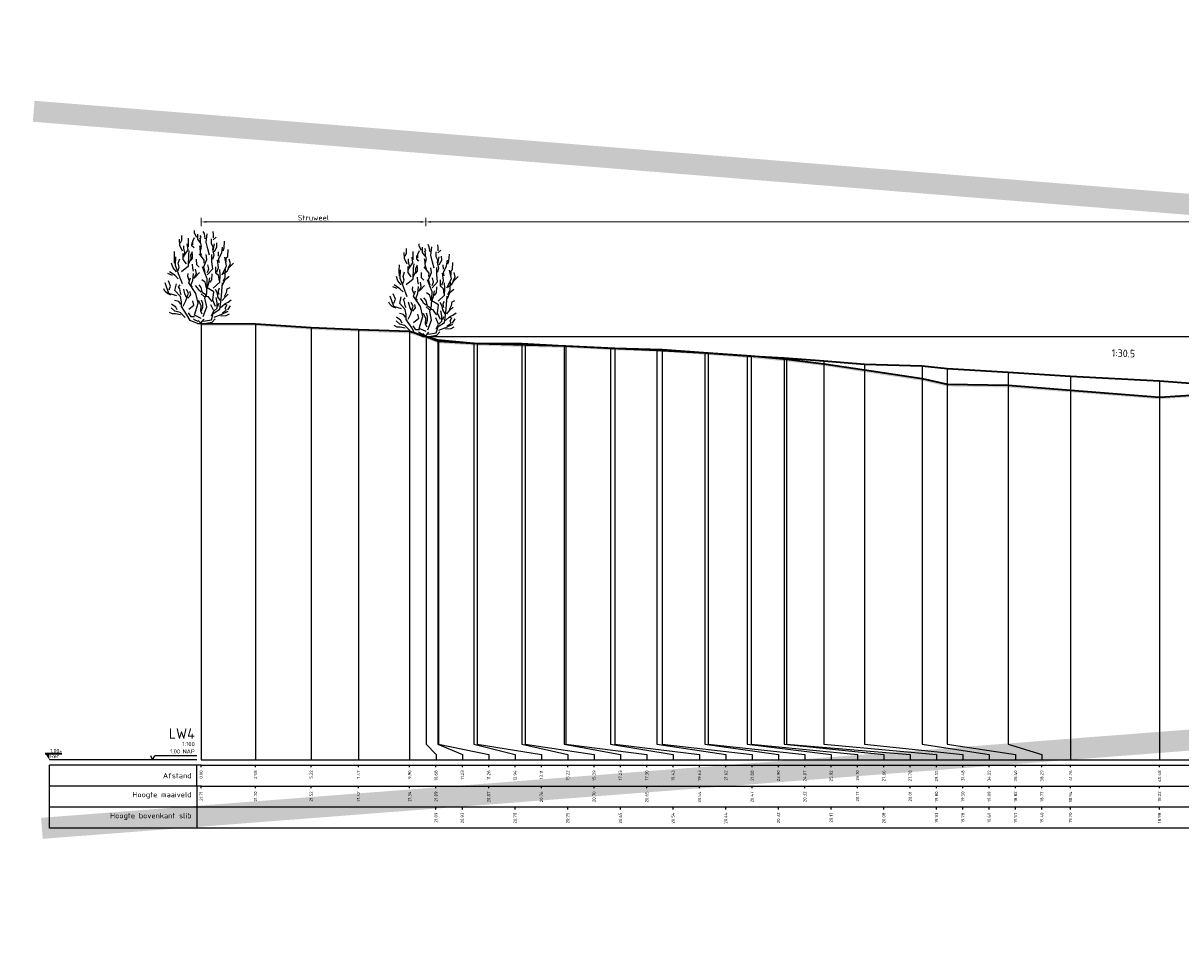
# Model space of a CAD drawing. Header units: metres. Extents: x 173015 to 189682, y 346605 to 348504.
# Tile 151 of 212: x 188871 to 188926, y 348356 to 348400. Entities that reach past the tile are written whole.
import ezdxf
from ezdxf.enums import TextEntityAlignment as Align

# ---------------------------------------------------------------- set-up
doc = ezdxf.new("R2010")
doc.units = ezdxf.units.M
doc.header["$PDMODE"] = 35
doc.header["$PDSIZE"] = 0.075
for name, color, linetype, lineweight in [('B-ME-GR-HEESTER-SD', 252, 'Continuous', 25), ('B-ME-OB-WATERLIJN-GD', 150, 'Continuous', 25), ('N-WE-GW-TALUD-T18', 1, 'Continuous', 18), ('X-ME-AL-PROFIEL_HUIDIG MAAIVELD-GD', 252, 'Continuous', 0), ('X-XX-AL-DETAIL1-M-B', 252, 'Continuous', 18), ('X-XX-AL-DWARSPROFIEL_PROFIELLIJN BOVENKANT SLIB-GD', 42, 'Continuous', 35), ('X-XX-AL-DWARSPROFIEL_PROFIELLIJN MAAIVELD-GD', 8, 'Continuous', 35), ('X-XX-AL-HULPGEOMETRIE-G', 50, 'Continuous', 25)]:
    doc.layers.add(name, color=color, linetype=linetype, lineweight=lineweight)
doc.layers.add('N-WE-OG-HULPLIJN-G', color=50, linetype='Continuous', lineweight=35, plot=False)
doc.layers.add('X-ME-AL-PROFIELRASTER-S', color=7, linetype='Continuous')
doc.styles.add('NLCS-ISO', font='NLCS-ISO.ttf', dxfattribs={"height": 1.8})
doc.styles.add('NLCS-ISO-ANNOTATIVE-T18', font='NLCS-ISO.ttf', dxfattribs={"height": 1.8})
doc.styles.add('NLCS-ISO-M100-T25', font='NLCS-ISO.ttf', dxfattribs={"height": 0.25})
doc.dimstyles.new('NLCS-M100-T25-PIJL_L3_H2', dxfattribs={"dimscale": 0.1, "dimtxt": 2.5, "dimasz": 2.5, "dimexe": 2, "dimexo": 2, "dimgap": 0.7, "dimtad": 1, "dimdec": 3, "dimzin": 0, "dimdsep": 46, "dimtxsty": 'NLCS-ISO-M100-T25', "dimcen": 0, "dimdle": 2, "dimclrd": 256, "dimclre": 256, "dimclrt": 256, "dimazin": 0, "dimtfac": 1, "dimtdec": 3, "dimtofl": 0, "dimtmove": 0, "dimatfit": 3, "dimfxl": 2, "dimfxlon": 1, "dimtfillclr": 256, "dimtolj": 1, "dimtzin": 0, "dimlwd": -1, "dimlwe": -1, "dimarcsym": 0})

# ---------------------------------------------------------------- blocks, each defined once
blk = doc.blocks.new('SAL-PROFIELRASTER-D')
at = {"color": 0, "linetype": 'ByBlock', "lineweight": -2, "flags": 128}
for points in [[(-2, 0), (-72, 0)], [(-24, 2), (-23, 0), (-22, 2), (-2, 2)], [(-72, -12.5), (-72, -2.5)], [(0, -2.5), (-72, -2.5)], [(-2, -12.5), (-2, -2.5)], [(0, -12.5), (-72, -12.5)]]:
    blk.add_lwpolyline(points, dxfattribs=at)
at = {"color": 0, "linetype": 'ByBlock', "lineweight": -2, "style": 'NLCS-ISO-ANNOTATIVE-T18'}
blk.add_text('NAP', height=2, dxfattribs=at).set_placement((-3, 3), align=Align.RIGHT)
blk.add_text('Afstand', height=2.5, dxfattribs=at).set_placement((-4.5, -7.5), align=Align.MIDDLE_RIGHT)
for tag, height, p in [('PROFIELNR', 5, (-3, 10)), ('SCHAAL', 2, (-3, 6.5)), ('NAP', 2, (-9.94, 3))]:
    blk.add_attdef(tag, text='', height=height, dxfattribs=at).set_placement(p, align=Align.RIGHT)
blk = doc.blocks.new('SAL-PROFIELRASTER_BALK_EIND1-D')
at = {"color": 0, "linetype": 'ByBlock', "lineweight": -2, "flags": 128}
for points in [[(0, 0), (1, 0)], [(0, -2.5), (1, -2.5)], [(0, -12.5), (1, -12.5)]]:
    blk.add_lwpolyline(points, dxfattribs=at)
blk = doc.blocks.new('SAL-PROFIELRASTER_BALK-D')
at = {"color": 0, "linetype": 'ByBlock', "lineweight": -2}
for p, q in [((-72, -12.5), (-72, -2.5)), ((-2, -2.5), (-2, -12.5)), ((0, -12.5), (-72, -12.5))]:
    blk.add_line(p, q, dxfattribs=at)
at = {"color": 0, "linetype": 'ByBlock', "lineweight": -2, "style": 'NLCS-ISO-ANNOTATIVE-T18'}
for tag, height, p in [('TITEL1', 2.5, (-4.5, -6.5)), ('TITEL2', 1.5, (-4.5, -9.5))]:
    blk.add_attdef(tag, text='', height=height, dxfattribs=at).set_placement(p, align=Align.MIDDLE_RIGHT)
blk = doc.blocks.new('SAL-PROFIELRASTER_BALK_EIND2-D')
at = {"color": 0, "linetype": 'ByBlock', "lineweight": -2}
blk.add_line((1, -12.5), (0, -12.5), dxfattribs=at)
blk = doc.blocks.new('SAL-PROFIELRASTER_BALK_DATA-D')
at = {"color": 0, "linetype": 'ByBlock', "lineweight": -2}
blk.add_lwpolyline([(0, -3.5), (0, -2.5)], dxfattribs=at)
at = {"color": 0, "linetype": 'ByBlock', "lineweight": -2, "style": 'NLCS-ISO-ANNOTATIVE-T18'}
blk.add_attdef('GETAL', text='', height=1.5, rotation=90, dxfattribs=at).set_placement((0.75, -5), align=Align.RIGHT)
blk = doc.blocks.new('SAL-PROFIELRASTER_AANHAAL-D')
at = {"color": 9, "linetype": 'ByBlock', "lineweight": -2, "flags": 128}
blk.add_lwpolyline([(0, 1), (0, 0)], dxfattribs=at)
blk = doc.blocks.new('SAL-PROFIELRASTER_AANHAAL_STAGGER-D')
at = {"color": 9, "linetype": 'ByBlock', "lineweight": -2, "flags": 128}
for points in [[(0, 0), (0, -0.25)], [(0, -0.25), (1, -0.75)], [(1, -0.75), (1, -1)]]:
    blk.add_lwpolyline(points, dxfattribs=at)
blk = doc.blocks.new('*D39')
at = {"layer": 'Defpoints', "color": 0, "transparency": 16777216}
for p in [(188890.424, 348390.672), (188890.424, 348383.512), (189350.024, 348363.422)]:
    blk.add_point(p, dxfattribs=at)
at = {"layer": 'X-XX-AL-DETAIL1-M-B', "transparency": 16777216}
for p, q in [((188890.424, 348390.472), (188890.424, 348390.872)), ((189349.774, 348390.672), (188890.674, 348390.672)), ((189350.024, 348390.472), (189350.024, 348390.872))]:
    blk.add_line(p, q, dxfattribs=at)
for points in [[(188890.674, 348390.713), (188890.674, 348390.63), (188890.424, 348390.672)], [(189349.774, 348390.713), (189349.774, 348390.63), (189350.024, 348390.672)]]:
    blk.add_solid(points, dxfattribs=at)
at = {"layer": 'X-XX-AL-DETAIL1-M-B', "transparency": 16777216, "insert": (189120.224, 348390.867), "char_height": 0.25, "attachment_point": 5, "style": 'NLCS-ISO-M100-T25'}
blk.add_mtext('\\A1;Waterbodem met slib', dxfattribs=at)
blk = doc.blocks.new('*D53')
at = {"layer": 'Defpoints', "color": 0, "transparency": 16777216}
for p in [(188879.757, 348390.672), (188890.424, 348383.512), (188879.757, 348363.422)]:
    blk.add_point(p, dxfattribs=at)
at = {"layer": 'X-XX-AL-DETAIL1-M-B', "transparency": 16777216}
for p, q in [((188879.757, 348390.472), (188879.757, 348390.872)), ((188890.174, 348390.672), (188880.007, 348390.672)), ((188890.424, 348390.472), (188890.424, 348390.872))]:
    blk.add_line(p, q, dxfattribs=at)
for points in [[(188880.007, 348390.713), (188880.007, 348390.63), (188879.757, 348390.672)], [(188890.174, 348390.713), (188890.174, 348390.63), (188890.424, 348390.672)]]:
    blk.add_solid(points, dxfattribs=at)
at = {"layer": 'X-XX-AL-DETAIL1-M-B', "transparency": 16777216, "insert": (188885.09, 348390.867), "char_height": 0.25, "attachment_point": 5, "style": 'NLCS-ISO-M100-T25'}
blk.add_mtext('\\A1;Struweel', dxfattribs=at)
blk = doc.blocks.new('SGR-HEESTER_S01_E_ZIJ-D')
blk.add_line((-0.166, 0), (0.141, 0))
at = {"flags": 128}
for points in [[(-0.2, 4.074), (-0.317, 4.285), (-0.317, 4.402)], [(-0.881, 3.429), (-1.01, 3.698), (-1.022, 3.992)], [(-0.975, 3.816), (-0.916, 3.956), (-0.916, 4.168)], [(-0.599, 3.64), (-0.599, 3.886), (-0.599, 4.039)], [(-0.387, 3.734), (-0.387, 3.91), (-0.305, 4.074)], [(-0.035, 3.816), (-0.153, 3.992), (-0.153, 4.238)], [(-0.059, 4.003), (0, 4.086), (-0.047, 4.168)], [(-0.012, 3.476), (0.023, 3.663), (-0.023, 3.863), (-0.023, 3.98)], [(0.2, 4.015), (0.164, 4.261), (0.106, 4.367)], [(0.399, 3.241), (0.317, 3.534), (0.235, 3.863), (0.282, 4.25)], [(0.552, 3.487), (0.575, 3.628), (0.493, 3.781), (0.493, 4.015)], [(0.587, 4.062), (0.587, 4.226), (0.575, 4.355)], [(0.575, 3.968), (0.716, 4.097)], [(1.045, 3.44), (1.092, 3.593), (1.115, 3.91)], [(-1.256, 2.866), (-1.268, 3.112), (-1.256, 3.405)], [(-0.933, 2.465), (-0.604, 2.728), (-0.582, 3.231), (-0.56, 3.45)], [(-0.693, 2.83), (-0.845, 3.03), (-0.845, 3.323)], [(-0.822, 3.147), (-0.775, 3.358), (-0.822, 3.558), (-0.822, 3.687)], [(-0.787, 3.241), (-0.611, 3.487), (-0.658, 3.769)], [(-0.599, 2.819), (-0.47, 3.088), (-0.481, 3.241), (-0.399, 3.405)], [(-0.493, 2.983), (-0.399, 3.1), (-0.399, 3.323)], [(-0.329, 3.581), (-0.434, 3.687), (-0.423, 3.839)], [(0.141, 2.854), (0.153, 3.006), (-0.082, 3.3)], [(0.035, 3.217), (-0.023, 3.335), (-0.047, 3.64), (-0.059, 3.687)], [(0.564, 3.053), (0.622, 3.241), (0.575, 3.44), (0.634, 3.781)], [(0.634, 3.393), (0.751, 3.628), (0.74, 3.816)], [(0.834, 3.194), (0.822, 3.393)], [(0.869, 2.877), (0.834, 3.041), (0.986, 3.346), (1.022, 3.616)], [(1.198, 2.912), (1.198, 3.112), (1.268, 3.182), (1.28, 3.511)], [(-1.174, 2.443), (-1.327, 2.643), (-1.397, 2.854)], [(-0.889, 1.874), (-1.064, 2.356), (-1.218, 2.75), (-1.196, 3.166)], [(-1.092, 2.514), (-1.033, 2.666), (-1.08, 2.854), (-1.01, 3.065)], [(-0.352, 2.478), (-0.387, 2.619), (-0.399, 2.807)], [(-0.094, 2.666), (-0.2, 2.783), (-0.211, 3.041)], [(0.2, 2.431), (0.129, 2.69), (0.27, 3.03), (0.235, 3.264)], [(0.294, 2.312), (0.557, 2.597), (0.513, 2.925), (0.513, 3.275)], [(0.305, 2.42), (0.364, 2.584), (0.317, 2.783)], [(0.751, 2.431), (0.834, 2.654), (0.787, 3.006)], [(0.995, 2.312), (1.214, 2.728), (1.126, 3.144)], [(1.057, 2.361), (1.233, 2.478), (1.339, 2.654), (1.538, 2.854)], [(1.292, 2.619), (1.397, 2.83), (1.339, 3.041)], [(-1.362, 2.279), (-1.573, 2.361)], [(-1.08, 2.115), (-1.233, 2.267), (-1.503, 2.443)], [(-0.564, 2.044), (-0.634, 2.22), (-0.611, 2.361)], [(-0.399, 1.716), (-0.481, 1.81), (-0.387, 2.044), (-0.352, 2.373)], [(-0.341, 2.138), (-0.223, 2.361), (-0.258, 2.572)], [(-0.294, 2.185), (-0.07, 2.42)], [(0.097, 0.321), (0.272, 0.78), (0.184, 1.196), (0.272, 1.459), (0.294, 2.115), (0.075, 2.684)], [(0.411, 1.939), (0.505, 2.068), (0.528, 2.349)], [(0.579, 1.677), (0.885, 1.962), (0.907, 2.29), (0.885, 2.553)], [(0.869, 2.021), (0.834, 2.267), (0.693, 2.385), (0.693, 2.69)], [(1.022, 1.81), (1.139, 2.08), (1.327, 2.244)], [(1.045, 1.997), (1.151, 2.197), (1.162, 2.572)], [(-1.152, 1.305), (-1.524, 1.415), (-1.7, 1.918)], [(-1.515, 1.587), (-1.444, 1.775), (-1.55, 2.021)], [(-0.166, 0), (-0.517, 0.145), (-0.67, 0.408), (-0.933, 0.802), (-0.933, 1.021), (-0.977, 1.284), (-1.24, 1.568), (-1.174, 1.874)], [(-0.939, 1.352), (-0.975, 1.458), (-1.01, 1.645), (-1.069, 1.739), (-0.986, 1.833)], [(0.009, 0.233), (-0.319, 0.386), (-0.144, 0.955), (-0.254, 1.415), (-0.582, 1.918), (-0.495, 2.159)], [(0.012, 1.481), (-0.106, 1.575), (-0.164, 1.692), (-0.258, 1.798)], [(0.27, 1.317), (0.07, 1.446), (0.012, 1.704), (-0.094, 1.833)], [(0.235, 1.763), (0.188, 1.962), (0.035, 2.068)], [(0.119, 0.102), (0.491, 0.167), (0.579, 0.474), (0.885, 0.671), (0.951, 1.13), (1.017, 1.918)], [(0.688, 0.802), (0.557, 1.108), (0.601, 1.502), (0.206, 1.743)], [(0.305, 1.728), (0.364, 1.904), (0.411, 2.162)], [(0.845, 1.376), (0.822, 1.54), (0.869, 1.681)], [(1.115, 1.282), (1.209, 1.47), (1.245, 1.645), (1.374, 1.704)], [(-1.432, 1.34), (-1.597, 1.423), (-1.714, 1.528), (-1.761, 1.634)], [(-0.845, 0.824), (-0.736, 1.043), (-0.604, 1.437), (-0.692, 1.612)], [(-0.693, 1.235), (-0.763, 1.399), (-0.822, 1.622)], [(-0.622, 1.2), (-0.493, 1.364), (-0.528, 1.516)], [(0.528, 1.035), (0.446, 1.129), (0.352, 1.258), (0.153, 1.282), (0.012, 1.411)], [(0.023, 0.601), (0.082, 0.777), (0.082, 0.942), (0.023, 1.106)], [(0.622, 0.59), (0.763, 0.73), (0.763, 0.977), (0.716, 1.223)], [(0.916, 1.082), (0.798, 1.258), (0.775, 1.434), (0.681, 1.61)], [(0.998, 1.082), (1.139, 1.247), (1.292, 1.387)], [(1.139, 0.942), (1.28, 1.012), (1.432, 1.118)], [(-0.758, 0.277), (-0.999, 0.518), (-1.24, 0.583), (-1.415, 0.736)], [(-1.127, 0.637), (-1.198, 0.777), (-1.397, 0.918)], [(-0.963, 0.918), (-1.057, 1.047), (-1.256, 1.094)], [(-0.582, 0.671), (-0.341, 0.868), (-0.385, 1.065)], [(0.059, 0.437), (-0.012, 0.578), (0, 0.848), (-0.117, 1.094)], [(0.493, 0.367), (0.599, 0.59), (0.47, 0.883)], [(0.622, 0.299), (0.951, 0.43), (1.28, 0.583)], [(0.798, 0.801), (0.845, 0.953)], [(0.928, 0.754), (1.104, 0.918), (1.198, 0.918)], [(1.01, 0.508), (1.198, 0.625), (1.151, 0.719), (1.233, 0.895)], [(1.268, 0.637), (1.397, 0.836)], [(-0.975, 0.402), (-1.221, 0.449), (-1.362, 0.449), (-1.503, 0.519)], [(-0.305, 0.32), (-0.47, 0.32), (-0.599, 0.508)], [(-0.141, 0.085), (-0.305, 0.167), (-0.352, 0.214)], [(0, 0), (-0.141, 0.144)], [(-0.023, 0), (0.141, 0.203)], [(0.141, 0), (0.528, 0.062), (0.669, 0.214)], [(0.939, 0.367), (1.198, 0.379), (1.35, 0.461)]]:
    blk.add_lwpolyline(points, dxfattribs=at)
blk = doc.blocks.new('SAL-PEILMAAT_INFRACAD_R01-SOD')
blk.add_line((-2, 3), (6, 3))
blk.add_solid([(-2, 3), (0, 3), (0, 0)])
at = {"style": 'NLCS-ISO'}
for tag, p in [('...', (0.4, 3.4)), ('REF', (0.4, 0.8))]:
    blk.add_attdef(tag, p, '', height=1.8, dxfattribs=at)

msp = doc.modelspace()

# ---------------------------------------------------------------- hatches: boundary and pattern name
at = {"layer": 'X-ME-AL-PROFIEL_HUIDIG MAAIVELD-GD'}
h = msp.add_hatch(dxfattribs=at)
h.set_pattern_fill('AGR-MAAIVELD', color=256, scale=0.05, pattern_type=2)
h.set_pattern_definition([(45, (0, 0), (-0.25000007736, 0.25000007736), []), (45, (-0.0357, 0.0357), (0, 0.50000015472), [0.3535535, -0.3535535]), (45, (-0.07143, 0.07143), (0, 0.50000015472), [0.3535535, -0.3535535]), (45, (-0.10764, 0.10764), (0, 0.50000015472), [0.3535535, -0.3535535]), (45, (-0.14286, 0.14286), (0, 0.50000015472), [0.3535535, -0.3535535]), (45, (-0.17857, 0.17857), (0, 0.50000015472), [0.3535535, -0.3535535]), (45, (-0.2143, 0.2143), (0, 0.50000015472), [0.3535535, -0.3535535]), (315, (0, 0), (0.25000007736, 0.25000007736), []), (315, (0.0357, 0.0357), (0.50000015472, -1e-16), [0.3535535, -0.3535535]), (315, (0.07143, 0.07143), (0.50000015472, -1e-16), [0.3535535, -0.3535535]), (315, (0.10764, 0.10764), (0.50000015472, -1e-16), [0.3535535, -0.3535535]), (315, (0.14286, 0.14286), (0.50000015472, -1e-16), [0.3535535, -0.3535535]), (315, (0.17857, 0.17857), (0.50000015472, -1e-16), [0.3535535, -0.3535535]), (315, (0.2143, 0.2143), (0.50000015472, -1e-16), [0.3535535, -0.3535535])])
h.paths.add_polyline_path([(189349.6491, 348385.1277), (189349.6491, 348385.2277), (189348.7739, 348385.0327), (189346.598, 348384.7597), (189344.2243, 348384.1877), (189340.5139, 348382.9987), (189337.707, 348382.4747), (189335.2402, 348382.3107), (189332.9719, 348381.9397), (189331.0087, 348381.8657), (189326.0111, 348381.6957), (189321.0135, 348381.5457), (189316.0159, 348381.1657), (189311.0183, 348380.1057), (189306.0207, 348379.3357), (189301.0231, 348378.5357), (189296.0255, 348377.6857), (189291.0279, 348377.0257), (189286.0303, 348376.0957), (189281.0327, 348374.8457), (189276.0351, 348373.9057), (189271.0375, 348373.2057), (189266.04, 348372.9357), (189261.0424, 348372.9457), (189256.0448, 348371.9457), (189251.0472, 348371.8457), (189246.0496, 348371.9357), (189241.052, 348371.4457), (189236.0544, 348369.8057), (189231.0568, 348368.7957), (189226.0592, 348368.8757), (189221.0616, 348369.4257), (189216.064, 348368.7857), (189211.0664, 348368.0157), (189206.0688, 348367.7257), (189201.0712, 348367.8557), (189196.0736, 348368.2657), (189191.0761, 348368.5457), (189186.0785, 348368.7057), (189181.0809, 348368.5357), (189176.0833, 348368.4357), (189171.0857, 348368.1857), (189166.0881, 348368.0857), (189161.0905, 348368.0057), (189156.0929, 348367.4857), (189151.0953, 348367.2657), (189146.0977, 348367.1957), (189141.1001, 348367.1557), (189136.1025, 348367.1557), (189131.1049, 348367.2157), (189126.1073, 348367.8857), (189121.1098, 348368.2857), (189116.1122, 348367.7657), (189111.1146, 348367.8457), (189106.117, 348369.1457), (189101.1194, 348370.0457), (189096.1218, 348369.6057), (189091.1242, 348369.4157), (189086.1266, 348369.4557), (189081.129, 348369.7457), (189076.1314, 348370.2657), (189071.1338, 348370.8457), (189066.1362, 348370.9957), (189061.1386, 348370.6157), (189056.141, 348369.6757), (189051.1434, 348369.0057), (189046.1459, 348368.7157), (189041.1483, 348369.2457), (189036.1507, 348370.1557), (189031.1531, 348371.4057), (189026.1555, 348371.7057), (189021.1579, 348371.6757), (189016.1603, 348371.6157), (189011.1627, 348371.9657), (189006.1651, 348372.6657), (189001.1675, 348373.4457), (188996.1699, 348374.4857), (188991.1723, 348375.4357), (188986.1747, 348376.2957), (188981.1771, 348377.3657), (188976.1796, 348378.1757), (188971.182, 348378.9157), (188966.1844, 348379.8657), (188961.1868, 348380.2857), (188956.1892, 348380.7857), (188951.1916, 348381.2357), (188946.194, 348381.3427), (188941.5461, 348381.5207), (188937.5444, 348381.6947), (188933.4252, 348382.3557), (188929.2274, 348382.6067), (188925.2357, 348382.3637), (188921.0174, 348382.6887), (188918.0486, 348382.9187), (188915.1552, 348382.9667), (188913.9741, 348383.2377), (188911.2316, 348383.6457), (188909.3069, 348383.9447), (188907.5396, 348384.1557), (188905.8614, 348384.3117), (188903.8265, 348384.4617), (188901.6416, 348384.6107), (188899.3855, 348384.6857), (188897.0584, 348384.7987), (188895.1431, 348384.8407), (188892.8659, 348384.9047), (188891.0155, 348385.0187), (188890.4364, 348385.2317), (188889.6547, 348385.4837), (188887.2296, 348385.5657), (188884.9793, 348385.6627), (188882.3406, 348385.8417), (188879.7566, 348385.8557), (188879.7566, 348385.7557), (188882.3406, 348385.7417), (188884.9793, 348385.5627), (188887.2296, 348385.4657), (188889.6547, 348385.3837), (188890.4364, 348385.1317), (188891.0155, 348384.9187), (188892.8659, 348384.8047), (188895.1431, 348384.7407), (188897.0584, 348384.6987), (188899.3855, 348384.5857), (188901.6416, 348384.5107), (188903.8265, 348384.3617), (188905.8614, 348384.2117), (188907.5396, 348384.0557), (188909.3069, 348383.8447), (188911.2316, 348383.5457), (188913.9741, 348383.1377), (188915.1552, 348382.8667), (188918.0486, 348382.8187), (188921.0174, 348382.5887), (188925.2357, 348382.2637), (188929.2274, 348382.5067), (188933.4252, 348382.2557), (188937.5444, 348381.5947), (188941.5461, 348381.4207), (188946.194, 348381.2427), (188951.1916, 348381.1357), (188956.1892, 348380.6857), (188961.1868, 348380.1857), (188966.1844, 348379.7657), (188971.182, 348378.8157), (188976.1796, 348378.0757), (188981.1771, 348377.2657), (188986.1747, 348376.1957), (188991.1723, 348375.3357), (188996.1699, 348374.3857), (189001.1675, 348373.3457), (189006.1651, 348372.5657), (189011.1627, 348371.8657), (189016.1603, 348371.5157), (189021.1579, 348371.5757), (189026.1555, 348371.6057), (189031.1531, 348371.3057), (189036.1507, 348370.0557), (189041.1483, 348369.1457), (189046.1459, 348368.6157), (189051.1434, 348368.9057), (189056.141, 348369.5757), (189061.1386, 348370.5157), (189066.1362, 348370.8957), (189071.1338, 348370.7457), (189076.1314, 348370.1657), (189081.129, 348369.6457), (189086.1266, 348369.3557), (189091.1242, 348369.3157), (189096.1218, 348369.5057), (189101.1194, 348369.9457), (189106.117, 348369.0457), (189111.1146, 348367.7457), (189116.1122, 348367.6657), (189121.1098, 348368.1857), (189126.1073, 348367.7857), (189131.1049, 348367.1157), (189136.1025, 348367.0557), (189141.1001, 348367.0557), (189146.0977, 348367.0957), (189151.0953, 348367.1657), (189156.0929, 348367.3857), (189161.0905, 348367.9057), (189166.0881, 348367.9857), (189171.0857, 348368.0857), (189176.0833, 348368.3357), (189181.0809, 348368.4357), (189186.0785, 348368.6057), (189191.0761, 348368.4457), (189196.0736, 348368.1657), (189201.0712, 348367.7557), (189206.0688, 348367.6257), (189211.0664, 348367.9157), (189216.064, 348368.6857), (189221.0616, 348369.3257), (189226.0592, 348368.7757), (189231.0568, 348368.6957), (189236.0544, 348369.7057), (189241.052, 348371.3457), (189246.0496, 348371.8357), (189251.0472, 348371.7457), (189256.0448, 348371.8457), (189261.0424, 348372.8457), (189266.04, 348372.8357), (189271.0375, 348373.1057), (189276.0351, 348373.8057), (189281.0327, 348374.7457), (189286.0303, 348375.9957), (189291.0279, 348376.9257), (189296.0255, 348377.5857), (189301.0231, 348378.4357), (189306.0207, 348379.2357), (189311.0183, 348380.0057), (189316.0159, 348381.0657), (189321.0135, 348381.4457), (189326.0111, 348381.5957), (189331.0087, 348381.7657), (189332.9719, 348381.8397), (189335.2402, 348382.2107), (189337.707, 348382.3747), (189340.5139, 348382.8987), (189344.2243, 348384.0877), (189346.598, 348384.6597), (189348.7739, 348384.9327)])

# ---------------------------------------------------------------- linework, layer by layer
at = {"layer": 'B-ME-OB-WATERLIJN-GD'}
msp.add_lwpolyline([(188890.4239, 348385.2357), (189349.6491, 348385.2357)], dxfattribs=at)
at = {"layer": 'X-XX-AL-DWARSPROFIEL_PROFIELLIJN BOVENKANT SLIB-GD'}
msp.add_lwpolyline([(188890.4364, 348385.2317), (188890.9894, 348385.0767), (188892.6954, 348384.9237), (188894.9717, 348384.8957), (188896.9839, 348384.7987), (188899.1835, 348384.6817), (188901.3811, 348384.5897), (188903.6583, 348384.4607), (188905.6743, 348384.3127), (188907.4187, 348384.2237), (188909.3069, 348384.0757), (188911.2316, 348383.9257), (188913.9741, 348383.8357), (188915.1552, 348383.7157), (188918.0486, 348383.5457), (188921.0174, 348383.3457), (188925.2357, 348383.1257), (188929.2274, 348382.8357), (188933.4252, 348382.4957), (188937.5444, 348382.3057), (188941.5461, 348381.9957), (188946.194, 348381.5457)], dxfattribs=at)
at = {"layer": 'X-XX-AL-DWARSPROFIEL_PROFIELLIJN MAAIVELD-GD'}
msp.add_lwpolyline([(188879.7566, 348385.8557), (188882.3406, 348385.8417), (188884.9793, 348385.6627), (188887.2296, 348385.5657), (188889.6547, 348385.4837), (188890.4364, 348385.2317), (188891.0155, 348385.0187), (188892.8659, 348384.9047), (188895.1431, 348384.8407), (188897.0584, 348384.7987), (188899.3855, 348384.6857), (188901.6416, 348384.6107), (188903.8265, 348384.4617), (188905.8614, 348384.3117), (188907.5396, 348384.1557), (188909.3069, 348383.9447), (188911.2316, 348383.6457), (188913.9741, 348383.2377), (188915.1552, 348382.9667), (188918.0486, 348382.9187), (188921.0174, 348382.6887), (188925.2357, 348382.3637), (188929.2274, 348382.6067)], dxfattribs=at)
at = {"layer": 'X-XX-AL-HULPGEOMETRIE-G', "const_width": 1}
msp.add_lwpolyline([(188872.202, 348361.8957), (189362.0989, 348399.5641), (189361.803, 348356.4332), (188871.8136, 348395.9235)], dxfattribs=at)

# ---------------------------------------------------------------- block references
at = {"layer": 'B-ME-GR-HEESTER-SD'}
for p in [(188879.7566, 348385.8557), (188890.4239, 348385.2357)]:
    msp.add_blockref('SGR-HEESTER_S01_E_ZIJ-D', p, dxfattribs=at)
at = {"layer": 'N-WE-OG-HULPLIJN-G', "xscale": 0.1, "yscale": 0.1, "zscale": 0.1}
msp.add_blockref('SAL-PEILMAAT_INFRACAD_R01-SOD', (188872.5566, 348365.1457), dxfattribs=at).add_auto_attribs({'...': '1.00+', 'REF': 'Ref'})
at = {"layer": 'X-ME-AL-PROFIELRASTER-S'}
for p, yscale in [((188879.7566, 348365.1457), 20.71), ((188882.3406, 348365.1457), 20.696), ((188884.9793, 348365.1457), 20.517), ((188887.2296, 348365.1457), 20.42), ((188889.6547, 348365.1457), 20.338), ((188890.4364, 348366.1457), 19.086), ((188890.4364, 348366.1457), 19.086), ((188890.9894, 348366.1457), 18.931), ((188891.0155, 348366.1457), 18.873), ((188892.6954, 348366.1457), 18.778), ((188892.8659, 348366.1457), 18.759), ((188894.9717, 348366.1457), 18.75), ((188895.1431, 348366.1457), 18.695), ((188896.9839, 348366.1457), 18.653), ((188897.0584, 348366.1457), 18.653), ((188899.1835, 348366.1457), 18.536), ((188899.3855, 348366.1457), 18.54), ((188901.3811, 348366.1457), 18.444), ((188901.6416, 348366.1457), 18.465), ((188903.6583, 348366.1457), 18.315), ((188903.8265, 348366.1457), 18.316), ((188905.6743, 348366.1457), 18.167), ((188905.8614, 348366.1457), 18.166), ((188907.4187, 348366.1457), 18.078), ((188907.5396, 348366.1457), 18.01), ((188909.3069, 348366.1457), 17.93), ((188909.3069, 348366.1457), 17.799), ((188911.2316, 348366.1457), 17.78), ((188913.9741, 348366.1457), 17.69), ((188911.2316, 348366.1457), 17.5), ((188913.9741, 348366.1457), 17.092), ((188915.1552, 348366.1457), 17.57), ((188918.0486, 348366.1457), 17.4), ((188921.0174, 348365.1457), 18.2), ((188915.1552, 348366.1457), 16.821), ((188918.0486, 348366.1457), 16.773), ((188921.0174, 348365.1457), 17.543), ((188925.2357, 348365.1457), 17.98), ((188925.2357, 348365.1457), 17.218)]:
    msp.add_blockref('SAL-PROFIELRASTER_AANHAAL-D', p, dxfattribs=dict(at, yscale=yscale))
at = {"layer": 'X-ME-AL-PROFIELRASTER-S', "xscale": 0.1, "yscale": 0.1, "zscale": 0.1}
for name, p, values in [('SAL-PROFIELRASTER-D', (188879.7566, 348365.1457), {'PROFIELNR': 'LW4', 'SCHAAL': '1:100', 'NAP': '1.00'}), ('SAL-PROFIELRASTER_BALK_DATA-D', (188879.7566, 348365.1457), {'GETAL': '0.00'}), ('SAL-PROFIELRASTER_BALK_DATA-D', (188882.3406, 348365.1457), {'GETAL': '2.58'}), ('SAL-PROFIELRASTER_BALK_DATA-D', (188884.9793, 348365.1457), {'GETAL': '5.22'}), ('SAL-PROFIELRASTER_BALK_DATA-D', (188887.2296, 348365.1457), {'GETAL': '7.47'}), ('SAL-PROFIELRASTER_BALK_DATA-D', (188889.6547, 348365.1457), {'GETAL': '9.90'}), ('SAL-PROFIELRASTER_BALK_DATA-D', (188890.9047, 348365.1457), {'GETAL': '10.68'}), ('SAL-PROFIELRASTER_BALK_DATA-D', (188890.9047, 348365.1457), {'GETAL': '10.68'}), ('SAL-PROFIELRASTER_BALK_DATA-D', (188892.1547, 348365.1457), {'GETAL': '11.23'}), ('SAL-PROFIELRASTER_BALK_DATA-D', (188893.4047, 348365.1457), {'GETAL': '11.26'}), ('SAL-PROFIELRASTER_BALK_DATA-D', (188894.6547, 348365.1457), {'GETAL': '12.94'}), ('SAL-PROFIELRASTER_BALK_DATA-D', (188895.9047, 348365.1457), {'GETAL': '13.11'}), ('SAL-PROFIELRASTER_BALK_DATA-D', (188897.1547, 348365.1457), {'GETAL': '15.22'}), ('SAL-PROFIELRASTER_BALK_DATA-D', (188898.4047, 348365.1457), {'GETAL': '15.39'}), ('SAL-PROFIELRASTER_BALK_DATA-D', (188899.6547, 348365.1457), {'GETAL': '17.23'}), ('SAL-PROFIELRASTER_BALK_DATA-D', (188900.9047, 348365.1457), {'GETAL': '17.30'}), ('SAL-PROFIELRASTER_BALK_DATA-D', (188902.1547, 348365.1457), {'GETAL': '19.43'}), ('SAL-PROFIELRASTER_BALK_DATA-D', (188903.4047, 348365.1457), {'GETAL': '19.63'}), ('SAL-PROFIELRASTER_BALK_DATA-D', (188904.6547, 348365.1457), {'GETAL': '21.62'}), ('SAL-PROFIELRASTER_BALK_DATA-D', (188905.9047, 348365.1457), {'GETAL': '21.88'}), ('SAL-PROFIELRASTER_BALK_DATA-D', (188907.1547, 348365.1457), {'GETAL': '23.90'}), ('SAL-PROFIELRASTER_BALK_DATA-D', (188908.4047, 348365.1457), {'GETAL': '24.07'}), ('SAL-PROFIELRASTER_BALK_DATA-D', (188909.6547, 348365.1457), {'GETAL': '25.92'}), ('SAL-PROFIELRASTER_BALK_DATA-D', (188910.9047, 348365.1457), {'GETAL': '26.10'}), ('SAL-PROFIELRASTER_BALK_DATA-D', (188912.1547, 348365.1457), {'GETAL': '27.66'}), ('SAL-PROFIELRASTER_BALK_DATA-D', (188913.4047, 348365.1457), {'GETAL': '27.78'}), ('SAL-PROFIELRASTER_BALK_DATA-D', (188914.6547, 348365.1457), {'GETAL': '29.55'}), ('SAL-PROFIELRASTER_BALK_DATA-D', (188914.6547, 348365.1457), {'GETAL': '29.55'}), ('SAL-PROFIELRASTER_BALK_DATA-D', (188915.9047, 348365.1457), {'GETAL': '31.48'}), ('SAL-PROFIELRASTER_BALK_DATA-D', (188915.9047, 348365.1457), {'GETAL': '31.48'}), ('SAL-PROFIELRASTER_BALK_DATA-D', (188917.1547, 348365.1457), {'GETAL': '34.22'}), ('SAL-PROFIELRASTER_BALK_DATA-D', (188917.1547, 348365.1457), {'GETAL': '34.22'}), ('SAL-PROFIELRASTER_BALK_DATA-D', (188918.4047, 348365.1457), {'GETAL': '35.40'}), ('SAL-PROFIELRASTER_BALK_DATA-D', (188918.4047, 348365.1457), {'GETAL': '35.40'}), ('SAL-PROFIELRASTER_BALK_DATA-D', (188919.6547, 348365.1457), {'GETAL': '38.29'}), ('SAL-PROFIELRASTER_BALK_DATA-D', (188919.6547, 348365.1457), {'GETAL': '38.29'}), ('SAL-PROFIELRASTER_BALK_DATA-D', (188921.0174, 348365.1457), {'GETAL': '41.26'}), ('SAL-PROFIELRASTER_BALK_DATA-D', (188921.0174, 348365.1457), {'GETAL': '41.26'}), ('SAL-PROFIELRASTER_BALK_DATA-D', (188925.2357, 348365.1457), {'GETAL': '45.48'}), ('SAL-PROFIELRASTER_BALK_DATA-D', (188925.2357, 348365.1457), {'GETAL': '45.48'}), ('SAL-PROFIELRASTER_BALK-D', (188879.7566, 348364.1457), {'TITEL1': 'Hoogte maaiveld'}), ('SAL-PROFIELRASTER_BALK_DATA-D', (188879.7566, 348364.1457), {'GETAL': '21.71'}), ('SAL-PROFIELRASTER_BALK_DATA-D', (188882.3406, 348364.1457), {'GETAL': '21.70'}), ('SAL-PROFIELRASTER_BALK_DATA-D', (188884.9793, 348364.1457), {'GETAL': '21.52'}), ('SAL-PROFIELRASTER_BALK_DATA-D', (188887.2296, 348364.1457), {'GETAL': '21.42'}), ('SAL-PROFIELRASTER_BALK_DATA-D', (188889.6547, 348364.1457), {'GETAL': '21.34'}), ('SAL-PROFIELRASTER_BALK_DATA-D', (188890.9047, 348364.1457), {'GETAL': '21.09'}), ('SAL-PROFIELRASTER_BALK_DATA-D', (188893.4047, 348364.1457), {'GETAL': '20.87'}), ('SAL-PROFIELRASTER_BALK_DATA-D', (188895.9047, 348364.1457), {'GETAL': '20.76'}), ('SAL-PROFIELRASTER_BALK_DATA-D', (188898.4047, 348364.1457), {'GETAL': '20.70'}), ('SAL-PROFIELRASTER_BALK_DATA-D', (188900.9047, 348364.1457), {'GETAL': '20.65'}), ('SAL-PROFIELRASTER_BALK_DATA-D', (188903.4047, 348364.1457), {'GETAL': '20.54'}), ('SAL-PROFIELRASTER_BALK_DATA-D', (188905.9047, 348364.1457), {'GETAL': '20.47'}), ('SAL-PROFIELRASTER_BALK_DATA-D', (188908.4047, 348364.1457), {'GETAL': '20.32'}), ('SAL-PROFIELRASTER_BALK_DATA-D', (188910.9047, 348364.1457), {'GETAL': '20.17'}), ('SAL-PROFIELRASTER_BALK_DATA-D', (188913.4047, 348364.1457), {'GETAL': '20.01'}), ('SAL-PROFIELRASTER_BALK_DATA-D', (188914.6547, 348364.1457), {'GETAL': '19.80'}), ('SAL-PROFIELRASTER_BALK_DATA-D', (188915.9047, 348364.1457), {'GETAL': '19.50'}), ('SAL-PROFIELRASTER_BALK_DATA-D', (188917.1547, 348364.1457), {'GETAL': '19.09'}), ('SAL-PROFIELRASTER_BALK_DATA-D', (188918.4047, 348364.1457), {'GETAL': '18.82'}), ('SAL-PROFIELRASTER_BALK_DATA-D', (188919.6547, 348364.1457), {'GETAL': '18.77'}), ('SAL-PROFIELRASTER_BALK_DATA-D', (188921.0174, 348364.1457), {'GETAL': '18.54'}), ('SAL-PROFIELRASTER_BALK_DATA-D', (188925.2357, 348364.1457), {'GETAL': '18.22'}), ('SAL-PROFIELRASTER_BALK-D', (188879.7566, 348363.1457), {'TITEL1': 'Hoogte bovenkant slib'}), ('SAL-PROFIELRASTER_BALK_DATA-D', (188890.9047, 348363.1457), {'GETAL': '21.09'}), ('SAL-PROFIELRASTER_BALK_DATA-D', (188892.1547, 348363.1457), {'GETAL': '20.93'}), ('SAL-PROFIELRASTER_BALK_DATA-D', (188894.6547, 348363.1457), {'GETAL': '20.78'}), ('SAL-PROFIELRASTER_BALK_DATA-D', (188897.1547, 348363.1457), {'GETAL': '20.75'}), ('SAL-PROFIELRASTER_BALK_DATA-D', (188899.6547, 348363.1457), {'GETAL': '20.65'}), ('SAL-PROFIELRASTER_BALK_DATA-D', (188902.1547, 348363.1457), {'GETAL': '20.54'}), ('SAL-PROFIELRASTER_BALK_DATA-D', (188904.6547, 348363.1457), {'GETAL': '20.44'}), ('SAL-PROFIELRASTER_BALK_DATA-D', (188907.1547, 348363.1457), {'GETAL': '20.32'}), ('SAL-PROFIELRASTER_BALK_DATA-D', (188909.6547, 348363.1457), {'GETAL': '20.17'}), ('SAL-PROFIELRASTER_BALK_DATA-D', (188912.1547, 348363.1457), {'GETAL': '20.08'}), ('SAL-PROFIELRASTER_BALK_DATA-D', (188914.6547, 348363.1457), {'GETAL': '19.93'}), ('SAL-PROFIELRASTER_BALK_DATA-D', (188915.9047, 348363.1457), {'GETAL': '19.78'}), ('SAL-PROFIELRASTER_BALK_DATA-D', (188917.1547, 348363.1457), {'GETAL': '19.69'}), ('SAL-PROFIELRASTER_BALK_DATA-D', (188918.4047, 348363.1457), {'GETAL': '19.57'}), ('SAL-PROFIELRASTER_BALK_DATA-D', (188919.6547, 348363.1457), {'GETAL': '19.40'}), ('SAL-PROFIELRASTER_BALK_DATA-D', (188921.0174, 348363.1457), {'GETAL': '19.20'}), ('SAL-PROFIELRASTER_BALK_DATA-D', (188925.2357, 348363.1457), {'GETAL': '18.98'})]:
    msp.add_blockref(name, p, dxfattribs=at).add_auto_attribs(values)
at = {"layer": 'X-ME-AL-PROFIELRASTER-S'}
for p, xscale, zscale in [((188890.4364, 348366.1457), 0.4683268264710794, 0.4683268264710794), ((188890.4364, 348366.1457), 0.4683268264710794, 0.4683268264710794), ((188890.9894, 348366.1457), 1.165302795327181, 1.165302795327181), ((188891.0155, 348366.1457), 2.389187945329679, 2.389187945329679), ((188892.6954, 348366.1457), 1.959239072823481, 1.959239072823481), ((188892.8659, 348366.1457), 3.03874469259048, 3.03874469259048), ((188894.9717, 348366.1457), 2.18297313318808, 2.18297313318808), ((188895.1431, 348366.1457), 3.26155843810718, 3.26155843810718), ((188896.9839, 348366.1457), 2.670732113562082, 2.670732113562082), ((188897.0584, 348366.1457), 3.846294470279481, 3.846294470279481), ((188899.1835, 348366.1457), 2.97118608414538, 2.97118608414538), ((188899.3855, 348366.1457), 4.019167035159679, 4.019167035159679), ((188901.3811, 348366.1457), 3.273584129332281, 3.273584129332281), ((188901.6416, 348366.1457), 4.263049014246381, 4.263049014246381), ((188903.6583, 348366.1457), 3.496410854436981, 3.496410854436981), ((188903.8265, 348366.1457), 4.578204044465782, 4.578204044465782), ((188905.6743, 348366.1457), 3.98039233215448, 3.98039233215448), ((188905.8614, 348366.1457), 5.043289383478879, 5.043289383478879), ((188907.4187, 348366.1457), 4.735930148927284, 4.735930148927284), ((188907.5396, 348366.1457), 5.865126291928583, 5.865126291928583), ((188909.3069, 348366.1457), 5.347805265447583, 5.347805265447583), ((188909.3069, 348366.1457), 5.347805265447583, 5.347805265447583), ((188911.2316, 348366.1457), 4.673036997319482, 4.673036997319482), ((188911.2316, 348366.1457), 4.673036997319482, 4.673036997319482), ((188913.9741, 348366.1457), 3.180604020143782, 3.180604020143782), ((188913.9741, 348366.1457), 3.180604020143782, 3.180604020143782), ((188915.1552, 348366.1457), 3.249465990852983, 3.249465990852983), ((188915.1552, 348366.1457), 3.249465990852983, 3.249465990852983), ((188918.0486, 348366.1457), 1.606041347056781, 1.606041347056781), ((188918.0486, 348366.1457), 1.606041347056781, 1.606041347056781)]:
    msp.add_blockref('SAL-PROFIELRASTER_AANHAAL_STAGGER-D', p, dxfattribs=dict(at, xscale=xscale, zscale=zscale))
at = {"layer": 'X-ME-AL-PROFIELRASTER-S', "xscale": 471.1424556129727, "yscale": 0.1, "zscale": 471.1424556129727}
for name, p in [('SAL-PROFIELRASTER_BALK_EIND1-D', (188879.7566, 348365.1457)), ('SAL-PROFIELRASTER_BALK_EIND2-D', (188879.7566, 348364.1457)), ('SAL-PROFIELRASTER_BALK_EIND2-D', (188879.7566, 348363.1457))]:
    msp.add_blockref(name, p, dxfattribs=at)

# ---------------------------------------------------------------- texts
at = {"layer": 'N-WE-GW-TALUD-T18', "style": 'NLCS-ISO'}
msp.add_text('1:30.5', height=0.36, rotation=358.12484, dxfattribs=at).set_placement((188923.5158, 348384.1487), align=Align.BOTTOM_CENTER)

# ---------------------------------------------------------------- dimensions: what is measured, and where the dimension line sits
at = {"layer": 'X-XX-AL-DETAIL1-M-B'}
for base, p1, p2, text, picture, middle in [((188890.4239, 348390.6718), (189350.0239, 348363.4218), (188890.4239, 348383.5118), 'Waterbodem met slib', '*D39', (189120.2239, 348390.6718)), ((188879.7566, 348390.6718), (188890.4239, 348383.5118), (188879.7566, 348363.4218), 'Struweel', '*D53', (188885.0903, 348390.6718))]:
    dim = msp.add_linear_dim(base=base, p1=p1, p2=p2, text=text, dimstyle='NLCS-M100-T25-PIJL_L3_H2', dxfattribs=at)
    dim.commit()
    dim.dimension.update_dxf_attribs({"geometry": picture, "text_midpoint": middle, "dimtype": 160})

doc.saveas('drawing.dxf')
